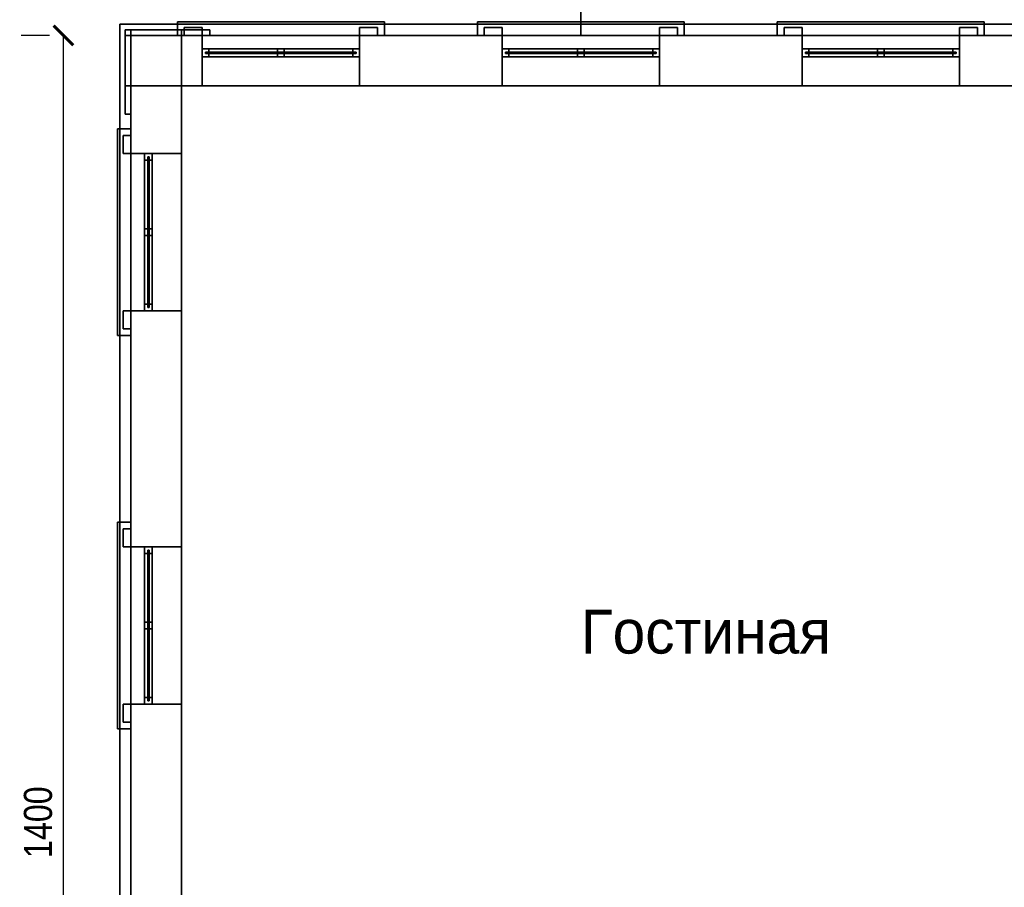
# Model space of a CAD drawing. Header units: metres. Extents: x 3.5 to 32.5, y -12.1 to 35.5.
# Tile 5 of 27: x 5 to 13.8, y 22.4 to 30.1. Entities that reach past the tile are written whole.
import ezdxf

# ---------------------------------------------------------------- set-up
doc = ezdxf.new("R2010")
doc.units = ezdxf.units.M
for name, color, linetype in [('CUT', 7, 'Continuous'), ('DIM', 1, 'Continuous'), ('FRAME', 8, 'Continuous'), ('GLASS', 5, 'Continuous'), ('GRANITE', 8, 'Continuous'), ('INTERIOR_FLOOR', 8, 'Continuous'), ('PLASTER', 8, 'Continuous'), ('RUSTIC', 8, 'Continuous'), ('STUCCO', 8, 'Continuous'), ('TEXT', 7, 'Continuous')]:
    doc.layers.add(name, color=color, linetype=linetype)
doc.styles.add('OpenSansCondensed-Light', font='OpenSansCondensed-Light.ttf')
doc.dimstyles.new('EZDXF', dxfattribs={"dimtxt": 0.25, "dimasz": 0.175, "dimexe": 0.375, "dimexo": 0.125, "dimgap": 0.1, "dimtad": 1, "dimlfac": 100, "dimzin": 12, "dimdsep": 46, "dimtxsty": 'OpenSansCondensed-Light', "dimblk": 'ARCHTICK', "dimcen": 2.5, "dimazin": 3, "dimtfac": 0.5, "dimtmove": 2, "dimatfit": 3, "dimarcsym": 0})

# ---------------------------------------------------------------- blocks, each defined once
blk = doc.blocks.new('_ARCHTICK')
at = {"color": 0, "linetype": 'ByBlock', "const_width": 0.15}
blk.add_lwpolyline([(-0.5, -0.5), (0.5, 0.5)], dxfattribs=at)

msp = doc.modelspace()

# ---------------------------------------------------------------- linework, layer by layer
at = {"layer": 'CUT'}
for points in [[(5.95, 30), (6.45, 30), (6.45, 30.05), (5.95, 30.05)], [(5.95, 29.55), (6, 29.55), (6, 30.05), (5.95, 30.05)], [(6.4733, 30), (6.6333, 30), (6.6333, 30.07), (6.4733, 30.07)], [(8.0333, 30), (8.1933, 30), (8.1933, 30.07), (8.0333, 30.07)], [(9.14, 30), (9.3, 30), (9.3, 30.07), (9.14, 30.07)], [(10.7, 30), (10.86, 30), (10.86, 30.07), (10.7, 30.07)], [(11.8067, 30), (11.9667, 30), (11.9667, 30.07), (11.8067, 30.07)], [(13.3667, 30), (13.5267, 30), (13.5267, 30.07), (13.3667, 30.07)], [(6, 29.55), (6.6333, 29.55), (6.6333, 30), (6, 30)], [(6, 28.95), (6.45, 28.95), (6.45, 30), (6, 30)], [(8.0333, 29.55), (9.3, 29.55), (9.3, 30), (8.0333, 30)], [(10.7, 29.55), (11.9667, 29.55), (11.9667, 30), (10.7, 30)], [(13.3667, 29.55), (14.6333, 29.55), (14.6333, 30), (13.3667, 30)], [(6.6333, 29.81), (6.6933, 29.81), (6.6933, 29.88), (6.6333, 29.88)], [(7.3033, 29.81), (7.3633, 29.81), (7.3633, 29.88), (7.3033, 29.88)], [(7.9733, 29.81), (8.0333, 29.81), (8.0333, 29.88), (7.9733, 29.88)], [(9.3, 29.81), (9.36, 29.81), (9.36, 29.88), (9.3, 29.88)], [(9.97, 29.81), (10.03, 29.81), (10.03, 29.88), (9.97, 29.88)], [(10.64, 29.81), (10.7, 29.81), (10.7, 29.88), (10.64, 29.88)], [(11.9667, 29.81), (12.0267, 29.81), (12.0267, 29.88), (11.9667, 29.88)], [(12.6367, 29.81), (12.6967, 29.81), (12.6967, 29.88), (12.6367, 29.88)], [(13.3067, 29.81), (13.3667, 29.81), (13.3667, 29.88), (13.3067, 29.88)], [(5.93, 28.95), (6, 28.95), (6, 29.11), (5.93, 29.11)], [(6.12, 28.89), (6.19, 28.89), (6.19, 28.95), (6.12, 28.95)], [(6.12, 28.22), (6.19, 28.22), (6.19, 28.28), (6.12, 28.28)], [(6.12, 27.55), (6.19, 27.55), (6.19, 27.61), (6.12, 27.61)], [(5.93, 27.39), (6, 27.39), (6, 27.55), (5.93, 27.55)], [(6, 25.45), (6.45, 25.45), (6.45, 27.55), (6, 27.55)], [(5.93, 25.45), (6, 25.45), (6, 25.61), (5.93, 25.61)], [(6.12, 25.39), (6.19, 25.39), (6.19, 25.45), (6.12, 25.45)], [(6.12, 24.72), (6.19, 24.72), (6.19, 24.78), (6.12, 24.78)], [(6.12, 24.05), (6.19, 24.05), (6.19, 24.11), (6.12, 24.11)], [(5.93, 23.89), (6, 23.89), (6, 24.05), (5.93, 24.05)], [(6, 21.95), (6.45, 21.95), (6.45, 24.05), (6, 24.05)]]:
    msp.add_lwpolyline(points, close=True, dxfattribs=at)
at = {"layer": 'FRAME'}
for points in [[(6.6333, 29.81), (6.6333, 29.88), (8.0333, 29.88), (8.0333, 29.81)], [(6.6333, 29.81), (6.6333, 29.88), (6.6933, 29.88), (6.6933, 29.81)], [(6.6333, 29.81), (8.0333, 29.81), (8.0333, 29.88), (6.6333, 29.88)], [(7.3033, 29.81), (7.3033, 29.88), (7.3633, 29.88), (7.3633, 29.81)], [(7.9733, 29.81), (7.9733, 29.88), (8.0333, 29.88), (8.0333, 29.81)], [(9.3, 29.81), (9.3, 29.88), (10.7, 29.88), (10.7, 29.81)], [(9.3, 29.81), (9.3, 29.88), (9.36, 29.88), (9.36, 29.81)], [(9.3, 29.81), (10.7, 29.81), (10.7, 29.88), (9.3, 29.88)], [(9.97, 29.81), (9.97, 29.88), (10.03, 29.88), (10.03, 29.81)], [(10.64, 29.81), (10.64, 29.88), (10.7, 29.88), (10.7, 29.81)], [(11.9667, 29.81), (11.9667, 29.88), (13.3667, 29.88), (13.3667, 29.81)], [(11.9667, 29.81), (11.9667, 29.88), (12.0267, 29.88), (12.0267, 29.81)], [(11.9667, 29.81), (13.3667, 29.81), (13.3667, 29.88), (11.9667, 29.88)], [(12.6367, 29.81), (12.6367, 29.88), (12.6967, 29.88), (12.6967, 29.81)], [(13.3067, 29.81), (13.3067, 29.88), (13.3667, 29.88), (13.3667, 29.81)], [(6.12, 27.55), (6.12, 28.95), (6.19, 28.95), (6.19, 27.55)], [(6.12, 28.89), (6.12, 28.95), (6.19, 28.95), (6.19, 28.89)], [(6.12, 27.55), (6.19, 27.55), (6.19, 28.95), (6.12, 28.95)], [(6.12, 28.22), (6.12, 28.28), (6.19, 28.28), (6.19, 28.22)], [(6.12, 27.55), (6.12, 27.61), (6.19, 27.61), (6.19, 27.55)], [(6.12, 24.05), (6.12, 25.45), (6.19, 25.45), (6.19, 24.05)], [(6.12, 25.39), (6.12, 25.45), (6.19, 25.45), (6.19, 25.39)], [(6.12, 24.05), (6.19, 24.05), (6.19, 25.45), (6.12, 25.45)], [(6.12, 24.72), (6.12, 24.78), (6.19, 24.78), (6.19, 24.72)], [(6.12, 24.05), (6.12, 24.11), (6.19, 24.11), (6.19, 24.05)]]:
    msp.add_lwpolyline(points, close=True, dxfattribs=at)
at = {"layer": 'GLASS'}
for points in [[(6.6633, 29.839), (6.6633, 29.851), (8.0033, 29.851), (8.0033, 29.839)], [(6.6633, 29.839), (8.0033, 29.839), (8.0033, 29.851), (6.6633, 29.851)], [(9.33, 29.839), (9.33, 29.851), (10.67, 29.851), (10.67, 29.839)], [(9.33, 29.839), (10.67, 29.839), (10.67, 29.851), (9.33, 29.851)], [(11.9967, 29.839), (11.9967, 29.851), (13.3367, 29.851), (13.3367, 29.839)], [(11.9967, 29.839), (13.3367, 29.839), (13.3367, 29.851), (11.9967, 29.851)], [(6.149, 27.58), (6.149, 28.92), (6.161, 28.92), (6.161, 27.58)], [(6.149, 27.58), (6.161, 27.58), (6.161, 28.92), (6.149, 28.92)], [(6.149, 24.08), (6.149, 25.42), (6.161, 25.42), (6.161, 24.08)], [(6.149, 24.08), (6.161, 24.08), (6.161, 25.42), (6.149, 25.42)]]:
    msp.add_lwpolyline(points, close=True, dxfattribs=at)
at = {"layer": 'GRANITE'}
for points in [[(10, 30), (10, 34), (26, 34), (26, 30)], [(10, 30), (26, 30), (26, 34), (10, 34)]]:
    msp.add_lwpolyline(points, close=True, dxfattribs=at)
at = {"layer": 'INTERIOR_FLOOR'}
for points in [[(6.45, 16.45), (6.45, 29.55), (29.55, 29.55), (29.55, 16.45)], [(6.45, 16.45), (29.55, 16.45), (29.55, 29.55), (6.45, 29.55)]]:
    msp.add_lwpolyline(points, close=True, dxfattribs=at)
at = {"layer": 'PLASTER'}
for points in [[(6, 29.55), (6, 30), (6.6333, 30), (6.6333, 29.55)], [(6, 28.95), (6, 30), (6.45, 30), (6.45, 28.95)], [(6.6333, 29.55), (6.6333, 30), (8.0333, 30), (8.0333, 29.55)], [(6.6333, 29.55), (8.0333, 29.55), (8.0333, 30), (6.6333, 30)], [(8.0333, 29.55), (8.0333, 30), (9.3, 30), (9.3, 29.55)], [(9.3, 29.55), (9.3, 30), (10.7, 30), (10.7, 29.55)], [(9.3, 29.55), (10.7, 29.55), (10.7, 30), (9.3, 30)], [(10.7, 29.55), (10.7, 30), (11.9667, 30), (11.9667, 29.55)], [(11.9667, 29.55), (11.9667, 30), (13.3667, 30), (13.3667, 29.55)], [(11.9667, 29.55), (13.3667, 29.55), (13.3667, 30), (11.9667, 30)], [(13.3667, 29.55), (13.3667, 30), (14.6333, 30), (14.6333, 29.55)], [(6, 27.55), (6, 28.95), (6.45, 28.95), (6.45, 27.55)], [(6, 27.55), (6.45, 27.55), (6.45, 28.95), (6, 28.95)], [(6, 25.45), (6, 27.55), (6.45, 27.55), (6.45, 25.45)], [(6, 24.05), (6, 25.45), (6.45, 25.45), (6.45, 24.05)], [(6, 24.05), (6.45, 24.05), (6.45, 25.45), (6, 25.45)], [(6, 21.95), (6, 24.05), (6.45, 24.05), (6.45, 21.95)]]:
    msp.add_lwpolyline(points, close=True, dxfattribs=at)
at = {"layer": 'RUSTIC'}
for points in [[(10, 30), (10, 34), (26, 34), (26, 30)], [(10, 30), (26, 30), (26, 34), (10, 34)], [(6, 16), (6, 30), (30, 30), (30, 16)], [(6, 16), (30, 16), (30, 30), (6, 30)]]:
    msp.add_lwpolyline(points, close=True, dxfattribs=at)
at = {"layer": 'STUCCO'}
for points in [[(6.4133, 30), (6.4133, 30.12), (8.2533, 30.12), (8.2533, 30)], [(6.4133, 30), (8.2533, 30), (8.2533, 30.12), (6.4133, 30.12)], [(9.08, 30), (9.08, 30.12), (10.92, 30.12), (10.92, 30)], [(9.08, 30), (10.92, 30), (10.92, 30.12), (9.08, 30.12)], [(11.7467, 30), (11.7467, 30.12), (13.5867, 30.12), (13.5867, 30)], [(11.7467, 30), (13.5867, 30), (13.5867, 30.12), (11.7467, 30.12)], [(5.9, 15.9), (5.9, 30.1), (30.1, 30.1), (30.1, 15.9)], [(5.9, 15.9), (30.1, 15.9), (30.1, 30.1), (5.9, 30.1)], [(5.95, 30), (5.95, 30.05), (6.7, 30.05), (6.7, 30)], [(5.95, 29.3), (5.95, 30.05), (6, 30.05), (6, 29.3)], [(5.95, 30), (6.7, 30), (6.7, 30.05), (5.95, 30.05)], [(5.95, 29.3), (6, 29.3), (6, 30.05), (5.95, 30.05)], [(5.95, 30), (5.95, 30.05), (6.45, 30.05), (6.45, 30)], [(5.95, 29.55), (5.95, 30.05), (6, 30.05), (6, 29.55)], [(5.95, 30), (6.45, 30), (6.45, 30.05), (5.95, 30.05)], [(5.95, 29.55), (6, 29.55), (6, 30.05), (5.95, 30.05)], [(5.95, 30), (5.95, 30.05), (6.7, 30.05), (6.7, 30)], [(5.95, 29.3), (5.95, 30.05), (6, 30.05), (6, 29.3)], [(5.95, 30), (6.7, 30), (6.7, 30.05), (5.95, 30.05)], [(5.95, 29.3), (6, 29.3), (6, 30.05), (5.95, 30.05)], [(5.95, 30), (5.95, 30.05), (6.45, 30.05), (6.45, 30)], [(5.95, 29.55), (5.95, 30.05), (6, 30.05), (6, 29.55)], [(6.4733, 30), (6.4733, 30.07), (6.6333, 30.07), (6.6333, 30)], [(8.0333, 30), (8.0333, 30.07), (8.1933, 30.07), (8.1933, 30)], [(9.14, 30), (9.14, 30.07), (9.3, 30.07), (9.3, 30)], [(10.7, 30), (10.7, 30.07), (10.86, 30.07), (10.86, 30)], [(11.8067, 30), (11.8067, 30.07), (11.9667, 30.07), (11.9667, 30)], [(13.3667, 30), (13.3667, 30.07), (13.5267, 30.07), (13.5267, 30)], [(5.88, 27.33), (5.88, 29.17), (6, 29.17), (6, 27.33)], [(5.88, 27.33), (6, 27.33), (6, 29.17), (5.88, 29.17)], [(5.93, 28.95), (5.93, 29.11), (6, 29.11), (6, 28.95)], [(5.93, 27.39), (5.93, 27.55), (6, 27.55), (6, 27.39)], [(5.88, 23.83), (5.88, 25.67), (6, 25.67), (6, 23.83)], [(5.88, 23.83), (6, 23.83), (6, 25.67), (5.88, 25.67)], [(5.93, 25.45), (5.93, 25.61), (6, 25.61), (6, 25.45)], [(5.93, 23.89), (5.93, 24.05), (6, 24.05), (6, 23.89)]]:
    msp.add_lwpolyline(points, close=True, dxfattribs=at)

# ---------------------------------------------------------------- texts
at = {"layer": 'TEXT'}
msp.add_text('Гостиная', height=0.39, dxfattribs=at).set_placement((10, 24.5))

# ---------------------------------------------------------------- dimensions: what is measured, and where the dimension line sits
at = {"layer": 'DIM'}
msp.add_linear_dim(base=(5.4, 16), p1=(5.4, 16), p2=(5.4, 30), angle=90, dimstyle='EZDXF', dxfattribs=at).render()

doc.saveas('drawing.dxf')
